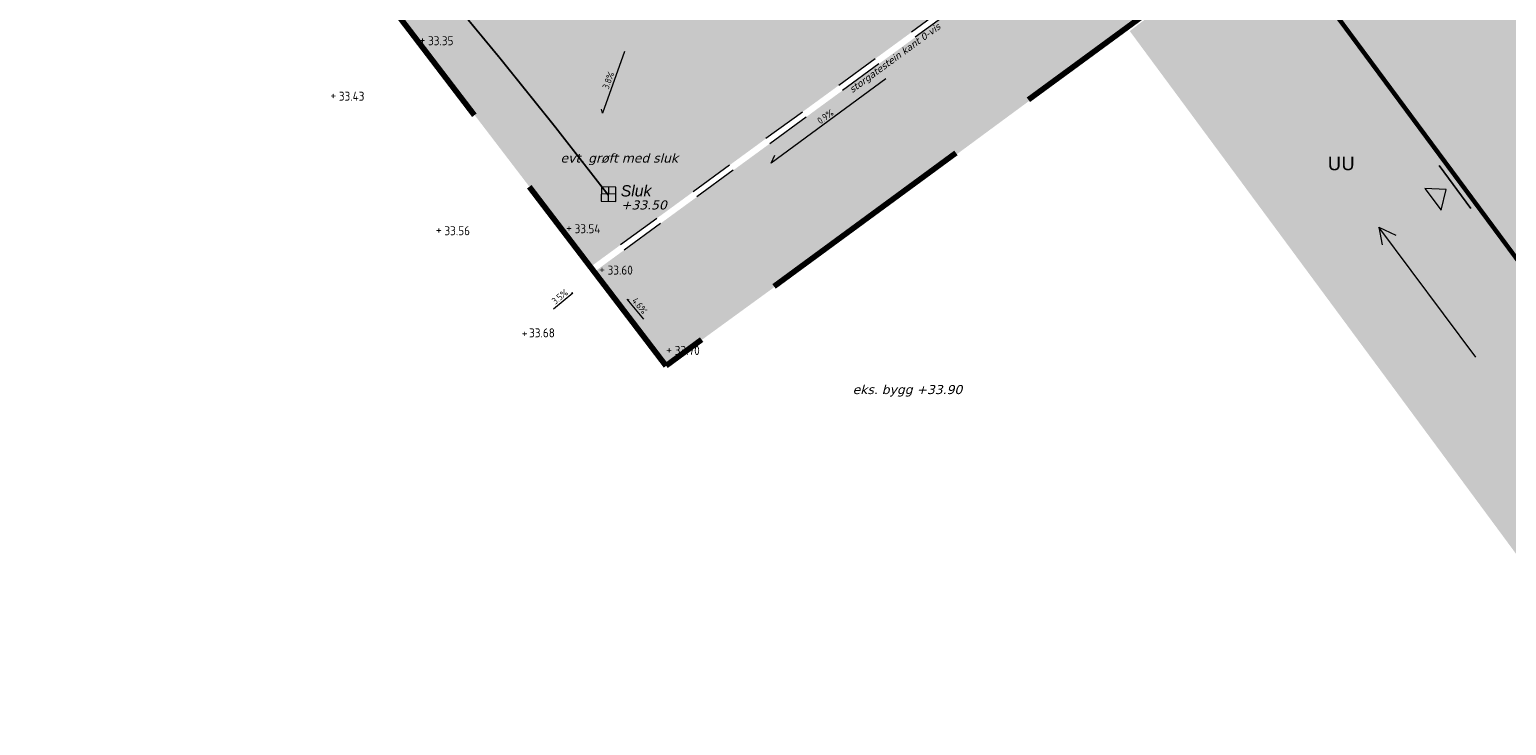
# Model space of a CAD drawing. Header units: metres. Extents: x 111845 to 310872, y 1106090 to 6520273.
# Tile 20 of 62: x 310795 to 310828, y 6520210 to 6520226. Entities that reach past the tile are written whole.
import ezdxf
from ezdxf.enums import TextEntityAlignment as Align

# ---------------------------------------------------------------- set-up
doc = ezdxf.new("R2010")
doc.units = ezdxf.units.M
for name, pattern in [('DASHED', [0.75, 0.5, -0.25]), ('DASHED_1', [2, 1, -1]), ('DASHED_2', [3, 2, -1]), ('LTEMA1201', [7, 5, -2])]:
    doc.linetypes.add(name, pattern=pattern)
for name, color, linetype, lineweight in [('_LA DIV-Bygg', 7, 'Continuous', 9), ('_LA DIV-Plangrense', 20, 'DASHED', 9), ('_LA TEK-Punkthøgde ny', 8, 'Continuous', 9), ('_LA VVS-Fallpiil', 8, 'Continuous', 9), ('_LA VVS-Sluk og Sandfang', 155, 'Continuous', 9), ('LA_dekke_', 1, 'Continuous', 25), ('LARK_GRØNT_blomstereng', 50, 'Continuous', 0), ('LARK_KANT_ingen kant', 8, 'Continuous', 0), ('LARK_KANT_stein_granitt_vis_0cm', 250, 'DASHED_1', 0), ('LARK_LOD_vannrenne smågatestein', 154, 'Continuous', 9), ('LARK_TEKST_henvisninger', 8, 'Continuous', 0)]:
    doc.layers.add(name, color=color, linetype=linetype, lineweight=lineweight)
for name, color, linetype, lineweight, true_color in [('LARK_BYGG_skravur', 7, 'Continuous', 0, 0xffffff), ('LARK_GRØNT_gress', 7, 'Continuous', 0, 0xe0f2d9), ('LARK_GRØNT_hekk', 7, 'Continuous', 0, 0x7fac77), ('LARK_MATERIALE_asfalt', 7, 'Continuous', 0, 0xd1d1d1)]:
    doc.layers.add(name, color=color, linetype=linetype, lineweight=lineweight, true_color=true_color)
doc.layers.add('Tekst', color=7, linetype='Continuous')
doc.styles.add('Arial', font='Arial.ttf')
doc.styles.add('FISO', font='Fiso')
doc.styles.add('ISO', font='ISO')
doc.styles.get("Standard").update_dxf_attribs({"font": 'ISOCPEUR.TTF'})
doc.styles.add('Verdana', font='Verdana.ttf')

# ---------------------------------------------------------------- blocks, each defined once
blk = doc.blocks.new('_MPLUSZH')
at = {"style": 'FISO'}
blk.add_attdef('PLUSHÖJD', (2.074403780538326, -0.9996384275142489), '', height=2, dxfattribs=at)
blk.add_attdef('+', text='', height=1, dxfattribs=at).set_placement((0, 0), align=Align.MIDDLE)

msp = doc.modelspace()

# ---------------------------------------------------------------- hatches: boundary and pattern name
at = {"layer": 'LARK_BYGG_skravur', "linetype": 'DASHED_1'}
h = msp.add_hatch(color=256, dxfattribs=at)
h.dxf.hatch_style = 1
h.paths.add_polyline_path([(310829.0184177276, 6520219.053610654), (310822.2018069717, 6520228.251359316), (310832.144937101, 6520235.620385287), (310838.9615479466, 6520226.422636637)])
at = {"layer": 'LARK_GRØNT_blomstereng'}
h = msp.add_hatch(dxfattribs=at)
h.set_pattern_fill('CROSS', color=256, scale=0.02)
h.set_pattern_definition([(0, (0, 0), (0.127, 0.127), [0.0635, -0.1905]), (90, (0.03175, -0.03175), (-0.127, 0.127), [0.0635, -0.1905])])
edge = h.paths.add_edge_path()
edge.add_arc((310814.0451843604, 6520219.737141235), 9.031720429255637, 67.71352632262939, 101.0141588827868)
edge.add_arc((310804.2247123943, 6520269.238438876), 41.43438086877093, 278.4172318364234, 281.26621556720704, ccw=False)
edge.add_arc((310808.7388260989, 6520237.086964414), 8.97168604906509, 271.0864704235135, 279.9556257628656, ccw=False)
edge.add_arc((310798.0315864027, 6520228.041035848), 10.87761946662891, -37.90572180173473, 0.39955741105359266, ccw=False)
edge.add_line((310806.6142754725, 6520221.35821806), (310807.2037381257, 6520220.592467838))
edge.add_line((310807.2037381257, 6520220.592467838), (310817.4703534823, 6520228.094185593))
at = {"layer": 'LARK_GRØNT_gress'}
h = msp.add_hatch(color=256, dxfattribs=at)
h.dxf.hatch_style = 1
edge = h.paths.add_edge_path()
edge.add_arc((310798.0611172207, 6520240.530676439), 1.870000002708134, 51.10500828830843, 89.99999996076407)
edge.add_line((310798.061117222, 6520242.400676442), (310788.2035669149, 6520242.400676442))
edge.add_line((310788.2035669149, 6520242.400676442), (310788.2035669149, 6520242.330676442))
edge.add_line((310788.2035669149, 6520242.330676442), (310783.9820813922, 6520242.330676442))
edge.add_line((310783.9820813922, 6520242.330676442), (310783.9820813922, 6520242.248106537))
edge.add_arc((310779.129411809, 6520220.537275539), 22.24654096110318, 41.26848414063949, 77.40069399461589, ccw=False)
edge.add_line((310795.8505139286, 6520235.210834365), (310798.0405139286, 6520232.570834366))
edge.add_line((310798.0405139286, 6520232.570834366), (310807.2012678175, 6520220.590662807))
edge.add_line((310807.2012678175, 6520220.590662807), (310817.4703534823, 6520228.094185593))
edge.add_arc((310814.0451843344, 6520219.737141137), 9.031720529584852, 67.7135264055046, 82.51118946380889)
edge.add_arc((310812.3133736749, 6520207.215175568), 21.67275599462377, 82.2864261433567, 91.22128470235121)
edge.add_arc((310812.0973086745, 6520260.845914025), 31.96385136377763, 262.3546016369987, 269.5592794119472, ccw=False)
edge.add_arc((310808.966607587, 6520237.339195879), 8.2496201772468, 157.7865351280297, 262.1844136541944, ccw=False)
edge.add_arc((310802.5158545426, 6520243.336373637), 3.113333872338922, 233.4276972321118, 247.59610711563, ccw=False)
edge.add_line((310800.6608159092, 6520240.836037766), (310799.2352809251, 6520241.98609377))
at = {"layer": 'LARK_MATERIALE_asfalt', "true_color": 0xeeeeee}
h = msp.add_hatch(color=7, dxfattribs=at)
h.dxf.hatch_style = 1
edge = h.paths.add_edge_path()
edge.add_line((310822.2573866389, 6520228.176364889), (310828.9813652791, 6520219.026150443))
edge.add_line((310828.9813652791, 6520219.026150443), (310839.049008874, 6520226.388142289))
edge.add_line((310839.049008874, 6520226.388142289), (310834.5321326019, 6520232.399308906))
edge.add_line((310834.5321326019, 6520232.399308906), (310837.4002769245, 6520234.524940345))
edge.add_line((310837.4002769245, 6520234.524940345), (310837.0536574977, 6520235.001834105))
edge.add_line((310837.0536574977, 6520235.001834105), (310839.7542534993, 6520236.964701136))
edge.add_line((310839.7542534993, 6520236.964701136), (310841.6316601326, 6520237.778469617))
edge.add_arc((310841.2339598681, 6520238.695985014), 1.000000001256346, 293.4344893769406, 383.1428009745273)
edge.add_line((310842.1534880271, 6520239.089009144), (310841.965, 6520239.53))
edge.add_line((310841.965, 6520239.53), (310841.17, 6520241.390000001))
edge.add_line((310841.17, 6520241.390000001), (310839.32, 6520244.68))
edge.add_line((310839.32, 6520244.68), (310837.7948796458, 6520247.003880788))
edge.add_line((310837.7948796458, 6520247.003880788), (310835.4024324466, 6520250.628085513))
edge.add_line((310835.4024324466, 6520250.628085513), (310834.2864296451, 6520252.22799902))
edge.add_line((310834.2864296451, 6520252.22799902), (310831.5551834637, 6520255.897843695))
edge.add_line((310831.5551834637, 6520255.897843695), (310827.9175298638, 6520260.550882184))
edge.add_arc((310827.281472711, 6520253.068104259), 7.509762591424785, 35.44918068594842, 85.1413772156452, ccw=False)
edge.add_line((310833.39915257, 6520257.423621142), (310837.9273424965, 6520251.219911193))
edge.add_arc((310789.5126579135, 6520215.881236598), 59.94000004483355, 24.9305850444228, 36.12632105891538, ccw=False)
edge.add_arc((310831.2263380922, 6520235.271153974), 13.9399999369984, 16.16204530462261, 24.93058510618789, ccw=False)
edge.add_arc((310830.5956054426, 6520235.41593056), 14.50891733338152, -21.86298101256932, 14.919503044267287, ccw=False)
edge.add_line((310844.0609986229, 6520230.012980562), (310843.532863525, 6520228.596618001))
edge.add_arc((310831.2263380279, 6520235.271153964), 14.00000000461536, 302.41852429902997, 331.5264789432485, ccw=False)
edge.add_arc((310844.0927319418, 6520215.011442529), 9.999999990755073, 122.4185242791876, 153.0956045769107)
edge.add_line((310835.1751037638, 6520219.536473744), (310832.5199589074, 6520214.303892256))
edge.add_line((310832.5199589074, 6520214.303892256), (310830.547565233, 6520210.416831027))
edge.add_line((310830.547565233, 6520210.416831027), (310819.1635717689, 6520225.818699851))
edge.add_line((310819.1635717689, 6520225.818699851), (310822.2573866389, 6520228.176364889))
at = {"layer": 'LARK_MATERIALE_asfalt'}
h = msp.add_hatch(color=256, dxfattribs=at)
h.dxf.hatch_style = 1
edge = h.paths.add_edge_path()
edge.add_line((310832.1448295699, 6520235.620530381), (310834.9594233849, 6520237.66205804))
edge.add_line((310834.9594233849, 6520237.66205804), (310834.2357103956, 6520238.663778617))
edge.add_line((310834.2357103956, 6520238.663778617), (310834.0352357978, 6520238.517455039))
edge.add_line((310834.0352357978, 6520238.517455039), (310830.0369674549, 6520235.599176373))
edge.add_line((310830.0369674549, 6520235.599176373), (310828.4416967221, 6520234.434815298))
edge.add_line((310828.4416967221, 6520234.434815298), (310824.4030418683, 6520231.487060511))
edge.add_arc((310824.1082663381, 6520231.890926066), 0.4999999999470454, 216.1251629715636, 306.12515655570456, ccw=False)
edge.add_line((310823.7044008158, 6520231.59615049), (310818.1626223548, 6520239.188819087))
edge.add_line((310818.1626223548, 6520239.188819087), (310816.9510272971, 6520238.304492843))
edge.add_line((310816.9510272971, 6520238.304492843), (310821.7798468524, 6520231.688629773))
edge.add_arc((310821.3759812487, 6520231.393854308), 0.5000000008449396, -53.844757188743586, 36.12514730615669, ccw=False)
edge.add_line((310821.6709688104, 6520230.990143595), (310807.2863346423, 6520220.479428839))
edge.add_line((310807.2863346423, 6520220.479428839), (310808.8801762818, 6520218.395310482))
edge.add_line((310808.8801762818, 6520218.395310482), (310815.1384315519, 6520222.948060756))
edge.add_line((310815.1384315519, 6520222.948060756), (310819.1172726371, 6520225.880398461))
edge.add_line((310819.1172726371, 6520225.880398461), (310822.254797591, 6520228.179815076))
edge.add_line((310822.254797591, 6520228.179815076), (310822.2018069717, 6520228.251359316))
edge.add_line((310822.2018069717, 6520228.251359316), (310832.1448295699, 6520235.620530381))

# ---------------------------------------------------------------- linework, layer by layer
at = {"layer": '_LA DIV-Bygg', "const_width": 0.1, "elevation": 37.14}
msp.add_lwpolyline([(310829.0184177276, 6520219.053610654), (310822.2018069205, 6520228.251359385), (310832.144937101, 6520235.620385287), (310838.9615479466, 6520226.422636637)], close=True, dxfattribs=at)
at = {"layer": '_LA DIV-Plangrense', "color": 0, "linetype": 'LTEMA1201', "lineweight": 80, "elevation": 35.5}
msp.add_lwpolyline([(310832.2346448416, 6520235.532877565), (310808.8801762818, 6520218.395310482), (310798.04, 6520232.57), (310795.85, 6520235.21, 0.05637835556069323), (310789.58, 6520240.37, 0.01304935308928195), (310787.8497082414, 6520241.138621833, 0.03704729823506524), (310781.8600000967, 6520242.689999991, 0.05830976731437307), (310777.5610058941, 6520242.766774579, -0.1610940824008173), (310774.3181371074, 6520243.566825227, 0.4676922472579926), (310768.2801351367, 6520254.857207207, -0.2092273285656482), (310766.0122457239, 6520257.09541324, -0.1244037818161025), (310765.89, 6520260.46, -0.176581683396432), (310768.6677613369, 6520264.350196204), (310771.864, 6520265.2125), (310775.7922863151, 6520266.051980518), (310778.5117151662, 6520266.454569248), (310781.6332178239, 6520266.931149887), (310789.8351927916, 6520267.967356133), (310791.32, 6520268.02, -0.07470005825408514), (310802.5223527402, 6520265.0502), (310809.2437693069, 6520261.517418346, 0.1527320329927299), (310819.7188303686, 6520259.833608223), (310825.5283, 6520260.5926), (310827.8100001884, 6520260.679999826, -0.03182524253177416)], format="xyb", dxfattribs=at)
at = {"layer": '_LA VVS-Fallpiil'}
for points in [[(310807.9507768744, 6520225.368060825, 67.1175), (310807.4617821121, 6520223.999999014, 67.0625), (310807.4454671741, 6520224.089339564, 67.0654769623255)], [(310813.7529065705, 6520224.760878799, 35.60627593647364), (310811.2096769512, 6520222.887552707, 35.57877593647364), (310811.2887896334, 6520223.068428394, 35.58026441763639)], [(310806.3808582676, 6520219.656084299, 33.64867824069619), (310806.8098891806, 6520220.01024172, 33.62920694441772), (310806.7755930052, 6520220.004487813, 33.63026085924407)], [(310808.3846770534, 6520219.427490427, 33.66297121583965), (310808.0121804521, 6520219.873085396, 33.63617698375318), (310808.0462820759, 6520219.860619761, 33.63762726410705)]]:
    msp.add_polyline3d(points, dxfattribs=at)
at = {"layer": '_LA VVS-Sluk og Sandfang', "elevation": 18.8}
msp.add_lwpolyline([(310807.7646728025, 6520222.358466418), (310807.4447354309, 6520222.364797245), (310807.4384046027, 6520222.044859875), (310807.7583419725, 6520222.038529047)], close=True, dxfattribs=at)
for points in [[(310807.761507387, 6520222.198497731), (310807.4415700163, 6520222.20482856)], [(310807.598373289, 6520222.041694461), (310807.6047041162, 6520222.361631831)]]:
    msp.add_lwpolyline(points, dxfattribs=at)
at = {"layer": 'LA_dekke_', "elevation": 37.14, "flags": 128}
msp.add_lwpolyline([(310826.0281602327, 6520222.836485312), (310826.7325455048, 6520221.886048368)], dxfattribs=at)
at = {"layer": 'LARK_GRØNT_hekk', "const_width": 0.6}
for points in [[(310791.8774913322, 6520239.205545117), (310794.2550001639, 6520237.373148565), (310796.7757824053, 6520234.68181513), (310807.1845714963, 6520221.307255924)], [(310815.4269299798, 6520226.972628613), (310807.1128759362, 6520220.90134365)]]:
    msp.add_lwpolyline(points, dxfattribs=at)
at = {"layer": 'LARK_KANT_ingen kant', "elevation": -112.83}
msp.add_lwpolyline([(310826.070702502, 6520221.843979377), (310826.1828532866, 6520222.303003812), (310825.7107957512, 6520222.324049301)], close=True, dxfattribs=at)
at = {"layer": 'LARK_KANT_ingen kant', "color": 0, "elevation": 37.14}
for points in [[(310826.8414042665, 6520218.588327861), (310824.6880797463, 6520221.468145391), (310825.0679067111, 6520221.288023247)], [(310824.6880797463, 6520221.468145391), (310824.7630234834, 6520221.074845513)]]:
    msp.add_lwpolyline(points, dxfattribs=at)
at = {"layer": 'LARK_KANT_stein_granitt_vis_0cm'}
for points in [[(310818.0170438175, 6520236.606491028), (310821.6667644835, 6520231.606092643, -0.414059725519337), (310821.5883722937, 6520231.103182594), (310807.2012678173, 6520220.590662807)], [(310818.1301261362, 6520236.689028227), (310821.7798468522, 6520231.688629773, -0.4140597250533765), (310821.6709688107, 6520230.990143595), (310807.3337312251, 6520220.514061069)]]:
    msp.add_lwpolyline(points, format="xyb", dxfattribs=at)
at = {"layer": 'LARK_LOD_vannrenne smågatestein', "linetype": 'DASHED_2', "const_width": 0.04}
msp.add_lwpolyline([(310803.9398954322, 6520226.726782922, -0.01111713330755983), (310807.5982906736, 6520222.175261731)], format="xyb", dxfattribs=at)

# ---------------------------------------------------------------- block references
at = {"layer": '_LA TEK-Punkthøgde ny'}
ref = msp.add_blockref('_MPLUSZH', (310803.4705511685, 6520225.628591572, 33.34825947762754), dxfattribs=dict(at, xscale=0.5, yscale=0.5, zscale=0.5))
ref.add_attrib('PLUSHÖJD', '33.35', (310803.5955511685, 6520225.503591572, 33.34825947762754), dxfattribs={"height": 0.2000000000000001, "style": 'ISO'})
ref.add_attrib('+', '+', dxfattribs={"height": 0.2000000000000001}).set_placement((310803.4705511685, 6520225.628591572, 33.34825947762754), align=Align.MIDDLE)
ref = msp.add_blockref('_MPLUSZH', (310801.4909011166, 6520224.3995434, 33.42577364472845), dxfattribs=dict(at, xscale=0.5, yscale=0.5, zscale=0.5))
ref.add_attrib('PLUSHÖJD', '33.43', (310801.6159011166, 6520224.2745434, 33.42577364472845), dxfattribs={"height": 0.2000000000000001, "style": 'ISO'})
ref.add_attrib('+', '+', dxfattribs={"height": 0.2000000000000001}).set_placement((310801.4909011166, 6520224.3995434, 33.42577364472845), align=Align.MIDDLE)
ref = msp.add_blockref('_MPLUSZH', (310806.7217020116, 6520221.459235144, 33.53588868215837), dxfattribs=dict(at, xscale=0.5, yscale=0.5, zscale=0.5))
ref.add_attrib('PLUSHÖJD', '33.54', (310806.8467020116, 6520221.334235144, 33.53588868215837), dxfattribs={"height": 0.2000000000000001, "style": 'ISO'})
ref.add_attrib('+', '+', dxfattribs={"height": 0.2000000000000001}).set_placement((310806.7217020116, 6520221.459235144, 33.53588868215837), align=Align.MIDDLE)
ref = msp.add_blockref('_MPLUSZH', (310803.8334419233, 6520221.41489072, 33.56017770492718), dxfattribs=dict(at, xscale=0.5, yscale=0.5, zscale=0.5))
ref.add_attrib('PLUSHÖJD', '33.56', (310803.9584419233, 6520221.28989072, 33.56017770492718), dxfattribs={"height": 0.2000000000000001, "style": 'ISO'})
ref.add_attrib('+', '+', dxfattribs={"height": 0.2000000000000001}).set_placement((310803.8334419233, 6520221.41489072, 33.56017770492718), align=Align.MIDDLE)
ref = msp.add_blockref('_MPLUSZH', (310807.4534355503, 6520220.541477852, 33.59598563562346), dxfattribs=dict(at, xscale=0.5, yscale=0.5, zscale=0.5))
ref.add_attrib('PLUSHÖJD', '33.60', (310807.5784355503, 6520220.416477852, 33.59598563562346), dxfattribs={"height": 0.2000000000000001, "style": 'ISO'})
ref.add_attrib('+', '+', dxfattribs={"height": 0.2000000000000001}).set_placement((310807.4534355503, 6520220.541477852, 33.59598563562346), align=Align.MIDDLE)
ref = msp.add_blockref('_MPLUSZH', (310805.737311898, 6520219.124848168, 33.67788518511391), dxfattribs=dict(at, xscale=0.5, yscale=0.5, zscale=0.5))
ref.add_attrib('PLUSHÖJD', '33.68', (310805.8373118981, 6520219.024848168, 33.67788518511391), dxfattribs={"height": 0.2000000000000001, "style": 'ISO'})
ref.add_attrib('+', '+', dxfattribs={"height": 0.2000000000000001}).set_placement((310805.737311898, 6520219.124848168, 33.67788518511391), align=Align.MIDDLE)
ref = msp.add_blockref('_MPLUSZH', (310808.9434219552, 6520218.759097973, 33.70316256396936), dxfattribs=dict(at, xscale=0.5, yscale=0.5, zscale=0.5))
ref.add_attrib('PLUSHÖJD', '33.70', (310809.0684219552, 6520218.634097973, 33.70316256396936), dxfattribs={"height": 0.2000000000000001, "style": 'ISO'})
ref.add_attrib('+', '+', dxfattribs={"height": 0.2000000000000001}).set_placement((310808.9434219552, 6520218.759097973, 33.70316256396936), align=Align.MIDDLE)

# ---------------------------------------------------------------- texts
at = {"layer": '_LA VVS-Fallpiil', "style": 'ISO'}
for s, rotation, p in [('3.8%', 70.3312732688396, (310807.7062794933, 6520224.684029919, 67.09)), ('0.9%', 36.37511433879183, (310812.4812917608, 6520223.824215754, 35.59252593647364)), ('3.5%', 39.53906960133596, (310806.5953737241, 6520219.83316301, 33.63894259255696)), ('4.6%', 309.8940495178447, (310808.1984287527, 6520219.650287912, 33.64957409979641))]:
    msp.add_text(s, height=0.15, rotation=rotation, dxfattribs=at).set_placement(p, align=Align.BOTTOM_CENTER)
at = {"layer": 'LARK_TEKST_henvisninger', "color": 18, "true_color": 0x040404, "insert": (310812.9210163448, 6520224.562669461, 33.56247406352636), "char_height": 0.15, "width": 5.441131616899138, "attachment_point": 1, "rotation": 36.19912309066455, "style": 'Verdana'}
msp.add_mtext('{\\fVerdana|b0|i1|c0|p34;storgatestein kant 0-vis}', dxfattribs=at)
at = {"layer": 'LARK_TEKST_henvisninger', "color": 18, "true_color": 0x040404, "width": 5.441131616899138, "attachment_point": 1, "style": 'Verdana'}
for s, insert, char_height in [('{\\fVerdana|b0|i1|c0|p34;evt. grøft med sluk}', (310806.5336210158, 6520223.101586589), 0.2), ('UU', (310823.5546245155, 6520223.03414088, -51.81764543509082), 0.3), ('{\\fVerdana|b0|i1|c0|p34;+33.50}', (310807.876795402, 6520222.062118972), 0.2), ('{\\fVerdana|b0|i1|c0|p34;eks. bygg +33.90}', (310813.0151499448, 6520217.96747951, -4.060000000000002), 0.2)]:
    msp.add_mtext(s, dxfattribs=dict(at, insert=insert, char_height=char_height))
at = {"layer": 'Tekst', "insert": (310807.8704048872, 6520222.400420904, 146.6271217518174), "char_height": 0.25, "attachment_point": 1, "style": 'Arial'}
msp.add_mtext_dynamic_manual_height_columns('{\\fArial|b0|i1|c0|p34;\\C146;\\c9000464;Sluk}', width=5.371147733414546, gutter_width=12.5, heights=[1.78709387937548], dxfattribs=at)

doc.saveas('drawing.dxf')
